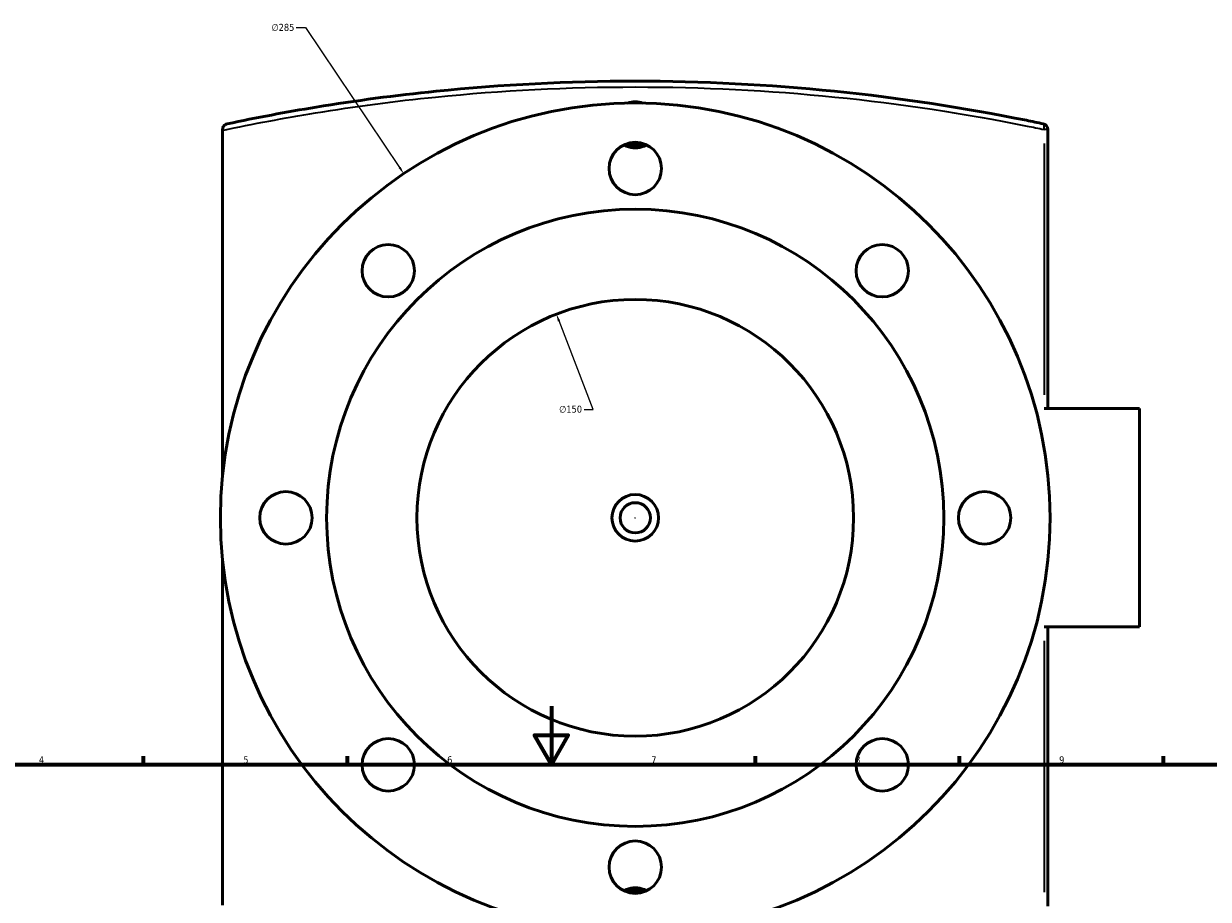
# Model space of a CAD drawing. Header units: millimetres. Extents: x -519 to 1053, y -190 to 828.
# Tile 8 of 10: x 239 to 646, y 528 to 828. Entities that reach past the tile are written whole.
import ezdxf

# ---------------------------------------------------------------- set-up
doc = ezdxf.new("R2010")
doc.units = ezdxf.units.MM
for name, color, linetype, lineweight in [('Border (ANSI)', 7, 'Continuous', 70), ('Dimension (ANSI)', 7, 'Continuous', 25), ('Visible (ANSI)', 7, 'Continuous', 50), ('Visible Narrow (ANSI)', 7, 'Continuous', 35)]:
    doc.layers.add(name, color=color, linetype=linetype, lineweight=lineweight)
doc.styles.add('Note Text (ANSI)', font='tahoma.ttf')
doc.dimstyles.new('Default - mm (ANSI)', dxfattribs={"dimtxt": 2.4, "dimasz": 2.5, "dimexe": 3.175, "dimexo": 1.6002, "dimgap": 0.8, "dimtad": 0, "dimtoh": 1, "dimdec": 0, "dimrnd": 1e-08, "dimzin": 4, "dimdsep": 46, "dimtxsty": 'Note Text (ANSI)', "dimcen": 0.09, "dimdle": 10, "dimclrd": 256, "dimclre": 256, "dimclrt": 5, "dimadec": 1, "dimazin": 1, "dimtfac": 1.27, "dimtofl": 0, "dimtmove": 0, "dimatfit": 3, "dimfxl": 1, "dimtolj": 1, "dimtzin": 4, "dimlwd": -1, "dimlwe": -1, "dimarcsym": 0})

# ---------------------------------------------------------------- blocks, each defined once
blk = doc.blocks.new('Borders Default Border')
at = {"layer": 'Border (ANSI)'}
for p, q in [((280.33, 574), (280.33, 576.8)), ((350.42, 574), (350.42, 576.8)), ((490.58, 574), (490.58, 576.8)), ((560.67, 574), (560.67, 576.8)), ((630.75, 574), (630.75, 576.8))]:
    blk.add_line(p, q, dxfattribs=at)
at = {"layer": 'Border (ANSI)', "flags": 128}
for points in [[(420.5, 594), (420.5, 574), (414.73, 584), (426.27, 584), (420.5, 574)], [(20, 20), (20, 574), (821, 574), (821, 20), (20, 20)]]:
    blk.add_lwpolyline(points, dxfattribs=at)
at = {"layer": 'Border (ANSI)', "color": 5, "true_color": 0x0000ff, "char_height": 2.4, "attachment_point": 7, "style": 'Note Text (ANSI)'}
for s, insert in [('4', (244.45, 574.4)), ('5', (314.67, 574.35)), ('6', (384.69, 574.35)), ('7', (454.8, 574.4)), ('8', (524.84, 574.35)), ('9', (594.92, 574.35))]:
    blk.add_mtext(s, dxfattribs=dict(at, insert=insert))
blk = doc.blocks.new('*D7')
at = {"layer": 'Defpoints', "color": 0, "transparency": 16777216}
for p in [(422.22, 728.65), (476.38, 588.77)]:
    blk.add_point(p, dxfattribs=at)
at = {"layer": 'Dimension (ANSI)', "transparency": 16777216}
for p, q in [((434.88, 695.94), (423.12, 726.32)), ((431.71, 695.94), (434.88, 695.94))]:
    blk.add_line(p, q, dxfattribs=at)
blk.add_solid([(423.51, 726.47), (422.73, 726.17), (422.22, 728.65)], dxfattribs=at)
at = {"layer": 'Dimension (ANSI)', "color": 5, "transparency": 16777216, "insert": (423.16, 697.24), "char_height": 2.4, "attachment_point": 1, "style": 'Note Text (ANSI)'}
blk.add_mtext('\\A1;∅150', dxfattribs=at)
blk = doc.blocks.new('*D8')
at = {"layer": 'Defpoints', "color": 0, "transparency": 16777216}
for p in [(369.77, 776.95), (528.83, 540.47)]:
    blk.add_point(p, dxfattribs=at)
at = {"layer": 'Dimension (ANSI)', "transparency": 16777216}
for p, q in [((332.85, 827.1), (336.04, 827.1)), ((336.04, 827.1), (368.37, 779.03)), ((449.21, 658.71), (449.39, 658.71)), ((449.3, 658.62), (449.3, 658.8))]:
    blk.add_line(p, q, dxfattribs=at)
blk.add_solid([(368.72, 779.26), (368.03, 778.8), (369.77, 776.95)], dxfattribs=at)
at = {"layer": 'Dimension (ANSI)', "color": 5, "transparency": 16777216, "insert": (324.34, 828.39), "char_height": 2.4, "attachment_point": 1, "style": 'Note Text (ANSI)'}
blk.add_mtext('\\A1;∅285', dxfattribs=at)

msp = doc.modelspace()

# ---------------------------------------------------------------- linework, layer by layer
at = {"layer": 'Visible (ANSI)'}
for p, q in [((307.55, 792.09), (307.55, 791.81)), ((307.55, 673.31), (307.55, 791.81)), ((591.05, 696.21), (591.05, 792.09)), ((622.55, 696.21), (589.73, 696.21)), ((622.55, 696.21), (622.55, 621.21)), ((307.55, 525.61), (307.55, 644.11)), ((589.73, 621.21), (622.55, 621.21)), ((591.05, 525.33), (591.05, 621.21))]:
    msp.add_line(p, q, dxfattribs=at)
for centre, radius in [((449.3, 658.71), 142.5), ((449.3, 778.71), 9), ((449.3, 658.71), 106), ((364.45, 743.57), 9), ((534.15, 743.57), 9), ((449.3, 658.71), 75), ((329.3, 658.71), 9), ((569.3, 658.71), 9), ((449.3, 658.71), 8), ((449.3, 658.71), 5.2), ((364.45, 573.86), 9), ((534.15, 573.86), 9), ((449.3, 538.71), 9)]:
    msp.add_circle(centre, radius, dxfattribs=at)
for centre, radius, start, end in [((589.05, 792.09), 2, 0, 78.0561), ((449.3, 793.71), 7, 246.7872, 293.2128), ((449.3, 523.71), 7, 66.7872, 113.2128)]:
    msp.add_arc(centre, radius, start, end, dxfattribs=at)
for points, knots in [([(589.46, 794.05), (587.54, 794.46), (585.62, 794.86), (562.36, 799.56), (540.27, 802.96), (495.21, 807.53), (472.25, 808.71), (449.3, 808.71), (426.35, 808.71), (403.39, 807.53), (366.95, 803.83), (353.2, 802), (329.36, 798.09), (319.16, 796.17), (309.14, 794.05)], [4.020867, 4.020867, 4.020867, 4.020867, 4.643361, 4.643361, 11.508915, 11.508915, 18.374474, 18.374474, 18.374474, 25.240033, 25.240033, 29.480194, 29.480194, 32.728185, 32.728185, 32.728185, 32.728185]), ([(446.66, 801.19), (447.52, 801.49), (448.44, 801.64), (450.16, 801.64), (451.08, 801.49), (451.94, 801.19)], [5.7160262, 5.7160262, 5.7160262, 5.7160262, 5.974933, 5.974933, 6.2338398, 6.2338398, 6.2338398, 6.2338398]), ([(307.55, 792.09), (307.55, 792.32), (307.59, 792.53), (307.73, 792.97), (307.85, 793.18), (308.15, 793.54), (308.32, 793.69), (308.7, 793.92), (308.91, 794), (309.13, 794.05), (309.13, 794.05), (309.14, 794.05)], [-0.3088606, -0.3088606, -0.3088606, -0.3088606, -0.2409883, -0.2409883, -0.1613898, -0.1613898, -0.0821125, -0.0821125, 0, 0, 0.0007759, 0.0007759, 0.0007759, 0.0007759]), ([(453.21, 786.82), (452.93, 786.66), (452.64, 786.51), (451.36, 785.98), (450.3, 785.79), (448.31, 785.79), (447.24, 785.98), (445.96, 786.51), (445.67, 786.66), (445.39, 786.82)], [3.1939632, 3.1939632, 3.1939632, 3.1939632, 3.2862416, 3.2862416, 3.5849598, 3.5849598, 3.883678, 3.883678, 3.9759564, 3.9759564, 3.9759564, 3.9759564]), ([(445.39, 530.61), (445.67, 530.77), (445.96, 530.91), (447.24, 531.44), (448.31, 531.64), (450.3, 531.64), (451.36, 531.44), (452.64, 530.91), (452.93, 530.77), (453.21, 530.61)], [3.1939632, 3.1939632, 3.1939632, 3.1939632, 3.2862416, 3.2862416, 3.5849598, 3.5849598, 3.883678, 3.883678, 3.9759564, 3.9759564, 3.9759564, 3.9759564])]:
    msp.add_open_spline(points, degree=3, knots=knots, dxfattribs=at)
at = {"layer": 'Visible Narrow (ANSI)'}
for p, q in [((591.05, 792.09), (589.84, 792.09)), ((589.73, 787.3), (589.73, 701.01)), ((589.73, 616.42), (589.73, 530.13))]:
    msp.add_line(p, q, dxfattribs=at)
msp.add_ellipse((589.05, 792.09), major_axis=(0.41, 1.96), ratio=0.331867, start_param=4.857511, end_param=6.20815, dxfattribs=at)
msp.add_open_spline([(307.55, 791.81), (318.02, 794.04), (328.68, 796.05), (353.02, 800.02), (366.8, 801.85), (403.31, 805.54), (426.31, 806.71), (449.3, 806.71), (472.3, 806.71), (495.29, 805.54), (540.44, 800.98), (562.57, 797.59), (585.87, 792.9), (587.8, 792.5), (589.73, 792.09)], degree=3, knots=[-32.870979, -32.870979, -32.870979, -32.870979, -29.480194, -29.480194, -25.240033, -25.240033, -18.374474, -18.374474, -18.374474, -11.508915, -11.508915, -4.643361, -4.643361, -4.020867, -4.020867, -4.020867, -4.020867], dxfattribs=at)

# ---------------------------------------------------------------- block references
msp.add_blockref('Borders Default Border', (0, 0))

# ---------------------------------------------------------------- dimensions: what is measured, and where the dimension line sits
at = {"layer": 'Dimension (ANSI)'}
for p1, p2, picture, middle in [((528.83, 540.47), (369.77, 776.95), '*D8', (328.2, 827.1)), ((476.38, 588.77), (422.22, 728.65), '*D7', (427.04, 695.94))]:
    dim = msp.add_diameter_dim_2p(p1=p1, p2=p2, dimstyle='Default - mm (ANSI)', override={"dimgap": 0.8, "dimtih": 1, "dimdec": 0, "dimlfac": 1, "dimtol": 0, "dimlim": 0, "dimtp": 0, "dimtm": 0, "dimtdec": 2}, dxfattribs=at)
    dim.commit()
    dim.dimension.update_dxf_attribs({"geometry": picture, "text_midpoint": middle, "dimtype": 163})

doc.saveas('drawing.dxf')
